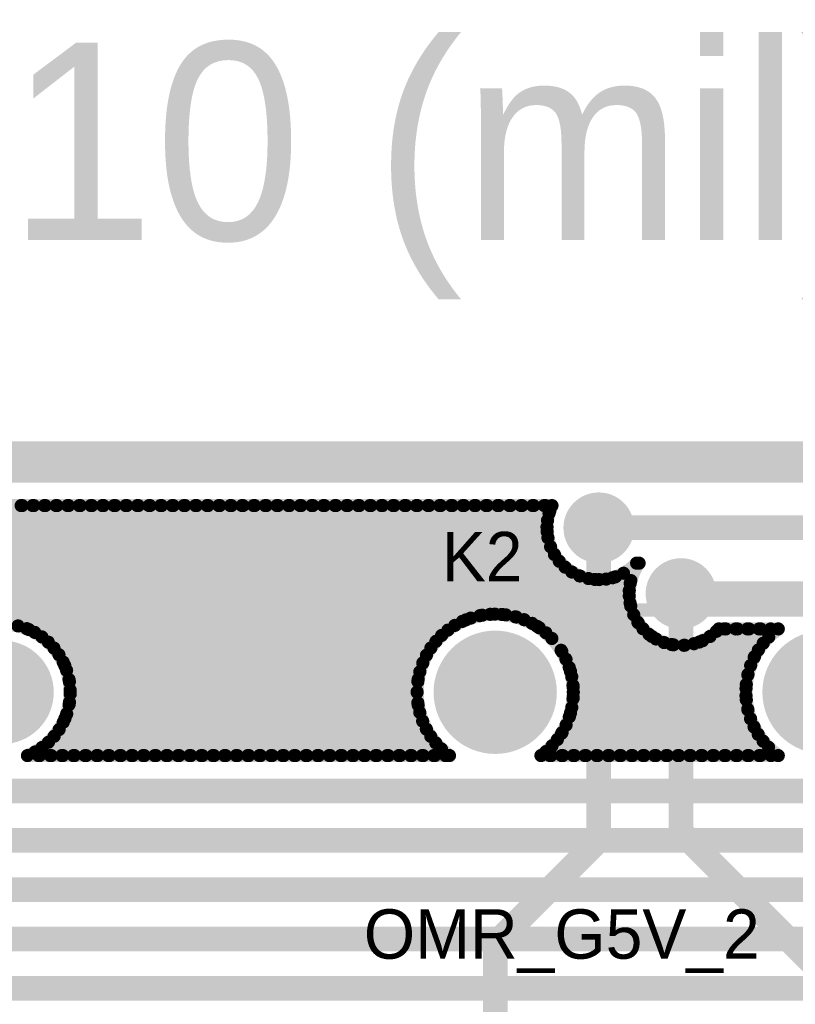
# Model space of a CAD drawing. Extents: x 7.17 to 14.1, y 4 to 11.75.
# Tile 138 of 189: x 9.39 to 9.86, y 8.53 to 9.12. Entities that reach past the tile are written whole.
import ezdxf

# ---------------------------------------------------------------- set-up
doc = ezdxf.new("R2010")
doc.units = 0
doc.layers.get('0').update_dxf_attribs({"linetype": 'CONTINUOUS'})
for name, color, linetype in [('BOTTOMLAYER', 5, 'CONTINUOUS'), ('BOTTOMSOLDER', 6, 'CONTINUOUS'), ('KEEPOUTLAYER', 6, 'CONTINUOUS'), ('MECHANICAL1', 6, 'CONTINUOUS'), ('MECHANICAL2', 216, 'CONTINUOUS'), ('MECHANICAL3', 76, 'CONTINUOUS'), ('MULTILAYER', 9, 'CONTINUOUS'), ('TOPLAYER', 1, 'CONTINUOUS'), ('TOPOVERLAY', 2, 'CONTINUOUS'), ('TOPSOLDER', 216, 'CONTINUOUS')]:
    doc.layers.add(name, color=color, linetype=linetype)

# ---------------------------------------------------------------- blocks, each defined once
blk = doc.blocks.new('RELAY44_21')
at = {"layer": 'BOTTOMSOLDER'}
for points, const_width in [([(0.28125, 0.3, 1), (0.31875, 0.3, 1)], 0.0375), ([(0.48125, 0.3, 1), (0.51875, 0.3, 1)], 0.0375), ([(0.68125, 0.3, 1), (0.71875, 0.3, 1)], 0.0375), ([(-0.01575, 0.3, 1), (0.01575, 0.3, 1)], 0.0315), ([(0.28125, 0, 1), (0.31875, 0, 1)], 0.0375), ([(0.48125, 0, 1), (0.51875, 0, 1)], 0.0375), ([(0.68125, 0, 1), (0.71875, 0, 1)], 0.0375)]:
    blk.add_lwpolyline(points, format="xyb", close=True, dxfattribs=dict(at, const_width=const_width))
blk.add_solid([(0.03, -0.03), (0.03, 0.03), (-0.03, -0.03), (-0.03, 0.03)], dxfattribs=at)
at = {"layer": 'MECHANICAL1', "const_width": 0.008}
for points in [[(-0.05, -0.05), (-0.05, 0.35)], [(-0.05, 0.35), (0.75, 0.35)], [(0.75, -0.05), (0.75, 0.35)], [(-0.05, -0.05), (0.75, -0.05)]]:
    blk.add_lwpolyline(points, dxfattribs=at)
at = {"layer": 'MECHANICAL1', "const_width": 0.004}
for points in [[(-0.052, 0.35, 1), (-0.048, 0.35, 1)], [(-0.052, 0.35, 1), (-0.048, 0.35, 1)], [(0.748, 0.35, 1), (0.752, 0.35, 1)], [(0.748, 0.35, 1), (0.752, 0.35, 1)], [(-0.052, -0.05, 1), (-0.048, -0.05, 1)], [(-0.052, -0.05, 1), (-0.048, -0.05, 1)], [(0.748, -0.05, 1), (0.752, -0.05, 1)], [(0.748, -0.05, 1), (0.752, -0.05, 1)]]:
    blk.add_lwpolyline(points, format="xyb", close=True, dxfattribs=at)
at = {"layer": 'MULTILAYER'}
for points, const_width in [([(0.28325, 0.3, 1), (0.31675, 0.3, 1)], 0.0335), ([(0.48325, 0.3, 1), (0.51675, 0.3, 1)], 0.0335), ([(0.68325, 0.3, 1), (0.71675, 0.3, 1)], 0.0335), ([(-0.01375, 0.3, 1), (0.01375, 0.3, 1)], 0.0275), ([(0.28325, 0, 1), (0.31675, 0, 1)], 0.0335), ([(0.48325, 0, 1), (0.51675, 0, 1)], 0.0335), ([(0.68325, 0, 1), (0.71675, 0, 1)], 0.0335)]:
    blk.add_lwpolyline(points, format="xyb", close=True, dxfattribs=dict(at, const_width=const_width))
blk.add_solid([(0.026, -0.026), (0.026, 0.026), (-0.026, -0.026), (-0.026, 0.026)], dxfattribs=at)
at = {"layer": 'TOPOVERLAY', "const_width": 0.008}
for points in [[(-0.05, -0.05), (-0.05, 0.35)], [(-0.05, 0.35), (0.75, 0.35)], [(0.75, -0.05), (0.75, 0.35)], [(-0.05, -0.05), (0.75, -0.05)]]:
    blk.add_lwpolyline(points, dxfattribs=at)
at = {"layer": 'TOPOVERLAY', "const_width": 0.004}
for points in [[(-0.052, 0.35, 1), (-0.048, 0.35, 1)], [(-0.052, 0.35, 1), (-0.048, 0.35, 1)], [(0.748, 0.35, 1), (0.752, 0.35, 1)], [(0.748, 0.35, 1), (0.752, 0.35, 1)], [(-0.052, -0.05, 1), (-0.048, -0.05, 1)], [(-0.052, -0.05, 1), (-0.048, -0.05, 1)], [(0.748, -0.05, 1), (0.752, -0.05, 1)], [(0.748, -0.05, 1), (0.752, -0.05, 1)]]:
    blk.add_lwpolyline(points, format="xyb", close=True, dxfattribs=at)
at = {"layer": 'TOPSOLDER'}
for points, const_width in [([(0.28125, 0.3, 1), (0.31875, 0.3, 1)], 0.0375), ([(0.48125, 0.3, 1), (0.51875, 0.3, 1)], 0.0375), ([(0.68125, 0.3, 1), (0.71875, 0.3, 1)], 0.0375), ([(-0.01575, 0.3, 1), (0.01575, 0.3, 1)], 0.0315), ([(0.28125, 0, 1), (0.31875, 0, 1)], 0.0375), ([(0.48125, 0, 1), (0.51875, 0, 1)], 0.0375), ([(0.68125, 0, 1), (0.71875, 0, 1)], 0.0375)]:
    blk.add_lwpolyline(points, format="xyb", close=True, dxfattribs=dict(at, const_width=const_width))
blk.add_solid([(0.03, -0.03), (0.03, 0.03), (-0.03, -0.03), (-0.03, 0.03)], dxfattribs=at)

msp = doc.modelspace()

# ---------------------------------------------------------------- linework, layer by layer
at = {"layer": 'BOTTOMLAYER'}
for points, const_width in [([(7.414904, 8.8285), (9.709444, 8.8285)], 0.008), ([(9.235111, 8.6765), (9.387111, 8.8285)], 0.008), ([(9.242182, 8.6765), (9.394182, 8.8285)], 0.008), ([(9.249253, 8.6765), (9.401253, 8.8285)], 0.008), ([(9.256324, 8.6765), (9.408324, 8.8285)], 0.008), ([(9.263395, 8.6765), (9.415395, 8.8285)], 0.008), ([(9.270466, 8.6765), (9.422466, 8.8285)], 0.008), ([(9.277537, 8.6765), (9.429538, 8.8285)], 0.008), ([(9.31586, 8.8285), (9.391189, 8.753172)], 0.008), ([(9.322931, 8.8285), (9.474931, 8.6765)], 0.008), ([(9.330002, 8.8285), (9.482002, 8.6765)], 0.008), ([(9.337073, 8.8285), (9.489073, 8.6765)], 0.008), ([(9.344144, 8.8285), (9.496144, 8.6765)], 0.008), ([(9.351216, 8.8285), (9.503215, 8.6765)], 0.008), ([(9.358287, 8.8285), (9.510287, 8.6765)], 0.008), ([(9.362806, 8.754698), (9.436609, 8.8285)], 0.008), ([(9.365358, 8.8285), (9.517358, 8.6765)], 0.008), ([(9.371543, 8.756364), (9.44368, 8.8285)], 0.008), ([(9.372429, 8.8285), (9.524429, 8.6765)], 0.008), ([(9.378587, 8.756336), (9.450751, 8.8285)], 0.008), ([(9.3795, 8.8285), (9.5315, 8.6765)], 0.008), ([(9.384659, 8.755337), (9.457822, 8.8285)], 0.008), ([(9.386571, 8.8285), (9.538571, 8.6765)], 0.008), ([(9.390036, 8.753643), (9.464893, 8.8285)], 0.008), ([(9.393642, 8.8285), (9.545642, 8.6765)], 0.008), ([(9.394854, 8.75139), (9.471964, 8.8285)], 0.008), ([(9.397746, 8.6765), (9.549746, 8.8285)], 0.008), ([(9.399188, 8.748653), (9.479035, 8.8285)], 0.008), ([(9.400713, 8.8285), (9.552713, 8.6765)], 0.008), ([(9.403078, 8.745471), (9.486106, 8.8285)], 0.008), ([(9.404817, 8.6765), (9.556817, 8.8285)], 0.008), ([(9.406538, 8.741861), (9.493177, 8.8285)], 0.008), ([(9.407784, 8.8285), (9.559784, 8.6765)], 0.008), ([(9.409567, 8.737819), (9.500248, 8.8285)], 0.008), ([(9.411888, 8.6765), (9.563888, 8.8285)], 0.008), ([(9.412141, 8.733321), (9.50732, 8.8285)], 0.008), ([(9.41321, 8.699035), (9.542675, 8.8285)], 0.008), ([(9.414209, 8.728318), (9.514391, 8.8285)], 0.008), ([(9.414855, 8.8285), (9.566855, 8.6765)], 0.008), ([(9.41568, 8.722718), (9.521462, 8.8285)], 0.008), ([(9.415944, 8.70884), (9.535604, 8.8285)], 0.008), ([(9.416382, 8.716349), (9.528533, 8.8285)], 0.008), ([(9.418959, 8.6765), (9.57096, 8.8285)], 0.008), ([(9.421926, 8.8285), (9.573927, 8.6765)], 0.008), ([(9.426031, 8.6765), (9.578031, 8.8285)], 0.008), ([(9.428998, 8.8285), (9.580998, 8.6765)], 0.008), ([(9.433102, 8.6765), (9.585102, 8.8285)], 0.008), ([(9.436069, 8.8285), (9.588069, 8.6765)], 0.008), ([(9.440173, 8.6765), (9.592173, 8.8285)], 0.008), ([(9.44314, 8.8285), (9.59514, 8.6765)], 0.008), ([(9.447244, 8.6765), (9.599244, 8.8285)], 0.008), ([(9.450211, 8.8285), (9.602211, 8.6765)], 0.008), ([(9.454315, 8.6765), (9.606315, 8.8285)], 0.008), ([(9.457282, 8.8285), (9.609282, 8.6765)], 0.008), ([(9.461386, 8.6765), (9.613386, 8.8285)], 0.008), ([(9.464353, 8.8285), (9.616353, 8.6765)], 0.008), ([(9.468457, 8.6765), (9.620457, 8.8285)], 0.008), ([(9.471424, 8.8285), (9.623424, 8.6765)], 0.008), ([(9.475528, 8.6765), (9.627528, 8.8285)], 0.008), ([(9.478495, 8.8285), (9.630495, 8.6765)], 0.008), ([(9.482599, 8.6765), (9.634599, 8.8285)], 0.008), ([(9.485566, 8.8285), (9.637566, 8.6765)], 0.008), ([(9.489671, 8.6765), (9.641671, 8.8285)], 0.008), ([(9.492638, 8.8285), (9.644637, 8.6765)], 0.008), ([(9.496742, 8.6765), (9.648742, 8.8285)], 0.008), ([(9.499709, 8.8285), (9.630769, 8.697439)], 0.008), ([(9.503813, 8.6765), (9.655813, 8.8285)], 0.008), ([(9.50678, 8.8285), (9.628043, 8.707237)], 0.008), ([(9.510884, 8.6765), (9.662884, 8.8285)], 0.008), ([(9.513851, 8.8285), (9.627404, 8.714947)], 0.008), ([(9.517955, 8.6765), (9.669955, 8.8285)], 0.008), ([(9.520922, 8.8285), (9.627859, 8.721562)], 0.008), ([(9.525026, 8.6765), (9.677026, 8.8285)], 0.008), ([(9.527993, 8.8285), (9.62906, 8.727433)], 0.008), ([(9.532097, 8.6765), (9.684097, 8.8285)], 0.008), ([(9.535064, 8.8285), (9.630836, 8.732728)], 0.008), ([(9.539168, 8.6765), (9.691168, 8.8285)], 0.008), ([(9.542135, 8.8285), (9.633093, 8.737542)], 0.008), ([(9.546239, 8.6765), (9.698239, 8.8285)], 0.008), ([(9.549206, 8.8285), (9.635776, 8.74193)], 0.008), ([(9.55331, 8.6765), (9.70531, 8.8285)], 0.008), ([(9.556277, 8.8285), (9.638851, 8.745926)], 0.008), ([(9.563349, 8.8285), (9.642303, 8.749546)], 0.008), ([(9.57042, 8.8285), (9.646128, 8.752792)], 0.008), ([(9.577491, 8.8285), (9.650337, 8.755654)], 0.008), ([(9.584562, 8.8285), (9.654954, 8.758107)], 0.008), ([(9.591633, 8.8285), (9.660024, 8.760109)], 0.008), ([(9.598704, 8.8285), (9.66562, 8.761584)], 0.008), ([(9.605775, 8.8285), (9.671872, 8.762403)], 0.008), ([(9.612846, 8.8285), (9.679025, 8.762321)], 0.008), ([(9.619917, 8.8285), (9.687663, 8.760754)], 0.008), ([(9.626988, 8.8285), (9.70043, 8.755058)], 0.008), ([(9.634059, 8.8285), (9.78606, 8.6765)], 0.008), ([(9.641131, 8.8285), (9.793131, 8.6765)], 0.008), ([(9.648202, 8.8285), (9.800202, 8.6765)], 0.008), ([(9.655273, 8.8285), (9.807273, 8.6765)], 0.008), ([(9.662344, 8.8285), (9.814344, 8.6765)], 0.008), ([(9.669415, 8.8285), (9.821415, 8.6765)], 0.008), ([(9.676486, 8.8285), (9.828486, 8.6765)], 0.008), ([(9.683557, 8.8285), (9.708592, 8.803465)], 0.008), ([(9.690628, 8.8285), (9.706493, 8.812635)], 0.008), ([(9.697699, 8.8285), (9.706724, 8.819476)], 0.008), ([(9.704771, 8.8285), (9.708093, 8.825177)], 0.008), ([(9.560382, 8.6765), (9.707649, 8.823767)], 0.008), ([(9.567453, 8.6765), (9.706407, 8.815455)], 0.008), ([(9.737904, 8.815), (10.927904, 8.815)], 0.015), ([(9.657034, 8.75901), (9.706988, 8.808964)], 0.008), ([(9.666919, 8.761824), (9.708583, 8.803488)], 0.008), ([(9.674665, 8.762499), (9.710918, 8.798752)], 0.008), ([(9.681304, 8.762067), (9.713872, 8.794635)], 0.008), ([(9.687191, 8.760883), (9.717397, 8.791089)], 0.008), ([(9.6925, 8.759121), (9.721492, 8.788113)], 0.008), ([(9.697325, 8.756875), (9.726204, 8.785754)], 0.008), ([(9.70936, 8.747696), (9.746304, 8.784641)], 0.008), ([(9.726369, 8.785688), (9.835557, 8.6765)], 0.008), ([(9.748081, 8.785189), (9.756456, 8.776814)], 0.008), ([(9.752993, 8.787349), (9.757417, 8.782925)], 0.008), ([(9.701725, 8.754203), (9.731649, 8.784127)], 0.008), ([(9.705731, 8.751138), (9.738093, 8.783501)], 0.008), ([(9.715488, 8.739682), (9.757024, 8.781218)], 0.008), ([(9.735539, 8.783589), (9.761887, 8.757241)], 0.008), ([(9.74238, 8.78382), (9.75693, 8.76927)], 0.008), ([(9.787904, 8.775), (10.902904, 8.775)], 0.015), ([(9.717953, 8.735076), (9.756437, 8.77356)], 0.008), ([(9.719967, 8.730019), (9.757337, 8.767389)], 0.008), ([(9.721457, 8.724438), (9.759152, 8.762133)], 0.008), ([(9.722296, 8.718205), (9.761663, 8.757573)], 0.008), ([(9.720729, 8.702496), (9.768454, 8.750222)], 0.008), ([(9.722242, 8.711081), (9.764776, 8.753614)], 0.008), ([(9.737159, 8.6765), (9.814159, 8.7535)], 0.008), ([(9.74423, 8.6765), (9.82123, 8.7535)], 0.008), ([(9.751301, 8.6765), (9.828301, 8.7535)], 0.008), ([(9.758372, 8.6765), (9.835372, 8.7535)], 0.008), ([(9.765443, 8.6765), (9.842443, 8.7535)], 0.008), ([(9.770145, 8.748983), (9.842628, 8.6765)], 0.008), ([(9.805566, 8.748917), (9.828655, 8.725829)], 0.008), ([(9.809493, 8.752062), (9.830279, 8.731276)], 0.008), ([(9.810926, 8.7535), (9.847083, 8.7535)], 0.008), ([(9.815126, 8.7535), (9.832407, 8.736219)], 0.008), ([(9.822197, 8.7535), (9.834973, 8.740724)], 0.008), ([(9.829268, 8.7535), (9.837939, 8.74483)], 0.008), ([(9.836339, 8.7535), (9.841284, 8.748555)], 0.008), ([(9.708875, 8.6765), (9.777606, 8.745231)], 0.008), ([(9.715275, 8.689972), (9.77271, 8.747407)], 0.008), ([(9.715946, 8.6765), (9.783286, 8.74384)], 0.008), ([(9.723017, 8.6765), (9.790093, 8.743576)], 0.008), ([(9.730088, 8.6765), (9.799172, 8.745584)], 0.008), ([(9.782174, 8.744026), (9.832395, 8.693804)], 0.008), ([(9.789718, 8.743552), (9.828524, 8.704747)], 0.008), ([(9.795829, 8.744513), (9.827451, 8.712891)], 0.008), ([(9.801042, 8.746371), (9.827644, 8.719769)], 0.008), ([(9.714962, 8.740526), (9.778988, 8.6765)], 0.008), ([(9.772514, 8.6765), (9.832583, 8.736569)], 0.008), ([(9.413075, 8.731284), (9.46786, 8.6765)], 0.008), ([(9.574524, 8.6765), (9.630894, 8.73287)], 0.008), ([(9.720658, 8.727759), (9.771917, 8.6765)], 0.008), ([(9.779586, 8.6765), (9.828577, 8.725492)], 0.008), ([(9.415907, 8.721407), (9.460813, 8.6765)], 0.008), ([(9.581595, 8.6765), (9.62808, 8.722985)], 0.008), ([(9.722225, 8.719121), (9.764846, 8.6765)], 0.008), ([(9.416388, 8.713854), (9.453742, 8.6765)], 0.008), ([(9.588666, 8.6765), (9.627405, 8.715239)], 0.008), ([(9.786657, 8.6765), (9.82746, 8.717303)], 0.008), ([(9.415713, 8.707458), (9.446671, 8.6765)], 0.008), ([(9.595737, 8.6765), (9.627837, 8.7086)], 0.008), ([(9.722307, 8.711968), (9.757775, 8.6765)], 0.008), ([(9.793728, 8.6765), (9.827627, 8.710399)], 0.008), ([(9.414262, 8.701838), (9.4396, 8.6765)], 0.008), ([(9.602808, 8.6765), (9.629021, 8.702713)], 0.008), ([(9.721488, 8.705716), (9.750704, 8.6765)], 0.008), ([(9.800799, 8.6765), (9.82862, 8.704321)], 0.008), ([(9.41221, 8.696819), (9.432529, 8.6765)], 0.008), ([(9.609879, 8.6765), (9.630783, 8.697404)], 0.008), ([(9.718011, 8.69505), (9.736562, 8.6765)], 0.008), ([(9.720013, 8.70012), (9.743633, 8.6765)], 0.008), ([(9.80787, 8.6765), (9.83023, 8.69886)], 0.008), ([(9.40965, 8.692308), (9.425458, 8.6765)], 0.008), ([(9.61695, 8.6765), (9.633029, 8.692578)], 0.008), ([(9.715558, 8.690433), (9.729491, 8.6765)], 0.008), ([(9.814941, 8.6765), (9.832346, 8.693904)], 0.008), ([(9.822012, 8.6765), (9.8349, 8.689388)], 0.008), ([(9.403186, 8.684629), (9.411316, 8.6765)], 0.008), ([(9.406634, 8.688252), (9.418387, 8.6765)], 0.008), ([(9.624021, 8.6765), (9.635701, 8.688179)], 0.008), ([(9.631092, 8.6765), (9.638766, 8.684173)], 0.008), ([(9.712696, 8.686224), (9.72242, 8.6765)], 0.008), ([(9.829083, 8.6765), (9.837856, 8.685273)], 0.008), ([(9.394989, 8.678684), (9.397173, 8.6765)], 0.008), ([(9.39931, 8.681435), (9.404245, 8.6765)], 0.008), ([(9.638164, 8.6765), (9.642208, 8.680544)], 0.008), ([(9.70583, 8.678947), (9.708277, 8.6765)], 0.008), ([(9.70945, 8.682399), (9.715348, 8.6765)], 0.008), ([(9.836154, 8.6765), (9.841192, 8.681537)], 0.008), ([(9.390396, 8.6765), (9.647083, 8.6765)], 0.008), ([(9.702725, 8.6765), (9.847083, 8.6765)], 0.008), ([(9.054904, 8.655), (10.499904, 8.655)], 0.015), ([(8.555404, 8.625), (10.204904, 8.625)], 0.015), ([(8.485404, 8.595), (10.109904, 8.595)], 0.015), ([(8.415404, 8.565), (10.0792, 8.565)], 0.015), ([(8.345404, 8.535), (9.899904, 8.535)], 0.015)]:
    msp.add_lwpolyline(points, dxfattribs=dict(at, const_width=const_width))
for points, const_width in [([(9.384571, 8.8285, 1), (9.388571, 8.8285, 1)], 0.004), ([(9.385111, 8.8285, 1), (9.389111, 8.8285, 1)], 0.004), ([(9.391642, 8.8285, 1), (9.395642, 8.8285, 1)], 0.004), ([(9.392182, 8.8285, 1), (9.396182, 8.8285, 1)], 0.004), ([(9.398713, 8.8285, 1), (9.402713, 8.8285, 1)], 0.004), ([(9.399253, 8.8285, 1), (9.403253, 8.8285, 1)], 0.004), ([(9.405784, 8.8285, 1), (9.409784, 8.8285, 1)], 0.004), ([(9.406324, 8.8285, 1), (9.410324, 8.8285, 1)], 0.004), ([(9.412855, 8.8285, 1), (9.416855, 8.8285, 1)], 0.004), ([(9.413395, 8.8285, 1), (9.417395, 8.8285, 1)], 0.004), ([(9.419927, 8.8285, 1), (9.423927, 8.8285, 1)], 0.004), ([(9.420466, 8.8285, 1), (9.424466, 8.8285, 1)], 0.004), ([(9.426998, 8.8285, 1), (9.430998, 8.8285, 1)], 0.004), ([(9.427537, 8.8285, 1), (9.431537, 8.8285, 1)], 0.004), ([(9.434069, 8.8285, 1), (9.438069, 8.8285, 1)], 0.004), ([(9.434609, 8.8285, 1), (9.438609, 8.8285, 1)], 0.004), ([(9.44114, 8.8285, 1), (9.44514, 8.8285, 1)], 0.004), ([(9.44168, 8.8285, 1), (9.44568, 8.8285, 1)], 0.004), ([(9.448211, 8.8285, 1), (9.452211, 8.8285, 1)], 0.004), ([(9.448751, 8.8285, 1), (9.452751, 8.8285, 1)], 0.004), ([(9.455282, 8.8285, 1), (9.459282, 8.8285, 1)], 0.004), ([(9.455822, 8.8285, 1), (9.459822, 8.8285, 1)], 0.004), ([(9.462353, 8.8285, 1), (9.466353, 8.8285, 1)], 0.004), ([(9.462893, 8.8285, 1), (9.466893, 8.8285, 1)], 0.004), ([(9.469424, 8.8285, 1), (9.473424, 8.8285, 1)], 0.004), ([(9.469964, 8.8285, 1), (9.473964, 8.8285, 1)], 0.004), ([(9.476495, 8.8285, 1), (9.480495, 8.8285, 1)], 0.004), ([(9.477035, 8.8285, 1), (9.481035, 8.8285, 1)], 0.004), ([(9.483566, 8.8285, 1), (9.487566, 8.8285, 1)], 0.004), ([(9.484106, 8.8285, 1), (9.488106, 8.8285, 1)], 0.004), ([(9.490638, 8.8285, 1), (9.494637, 8.8285, 1)], 0.004), ([(9.491177, 8.8285, 1), (9.495177, 8.8285, 1)], 0.004), ([(9.497709, 8.8285, 1), (9.501709, 8.8285, 1)], 0.004), ([(9.498249, 8.8285, 1), (9.502249, 8.8285, 1)], 0.004), ([(9.50478, 8.8285, 1), (9.50878, 8.8285, 1)], 0.004), ([(9.50532, 8.8285, 1), (9.50932, 8.8285, 1)], 0.004), ([(9.511851, 8.8285, 1), (9.515851, 8.8285, 1)], 0.004), ([(9.512391, 8.8285, 1), (9.516391, 8.8285, 1)], 0.004), ([(9.518922, 8.8285, 1), (9.522922, 8.8285, 1)], 0.004), ([(9.519462, 8.8285, 1), (9.523462, 8.8285, 1)], 0.004), ([(9.525993, 8.8285, 1), (9.529993, 8.8285, 1)], 0.004), ([(9.526533, 8.8285, 1), (9.530533, 8.8285, 1)], 0.004), ([(9.533064, 8.8285, 1), (9.537064, 8.8285, 1)], 0.004), ([(9.533604, 8.8285, 1), (9.537604, 8.8285, 1)], 0.004), ([(9.540135, 8.8285, 1), (9.544135, 8.8285, 1)], 0.004), ([(9.540675, 8.8285, 1), (9.544675, 8.8285, 1)], 0.004), ([(9.547206, 8.8285, 1), (9.551206, 8.8285, 1)], 0.004), ([(9.547746, 8.8285, 1), (9.551746, 8.8285, 1)], 0.004), ([(9.554277, 8.8285, 1), (9.558277, 8.8285, 1)], 0.004), ([(9.554817, 8.8285, 1), (9.558817, 8.8285, 1)], 0.004), ([(9.561348, 8.8285, 1), (9.565349, 8.8285, 1)], 0.004), ([(9.561888, 8.8285, 1), (9.565888, 8.8285, 1)], 0.004), ([(9.56842, 8.8285, 1), (9.57242, 8.8285, 1)], 0.004), ([(9.56896, 8.8285, 1), (9.572959, 8.8285, 1)], 0.004), ([(9.575491, 8.8285, 1), (9.579491, 8.8285, 1)], 0.004), ([(9.576031, 8.8285, 1), (9.580031, 8.8285, 1)], 0.004), ([(9.582562, 8.8285, 1), (9.586562, 8.8285, 1)], 0.004), ([(9.583102, 8.8285, 1), (9.587102, 8.8285, 1)], 0.004), ([(9.589633, 8.8285, 1), (9.593633, 8.8285, 1)], 0.004), ([(9.590173, 8.8285, 1), (9.594173, 8.8285, 1)], 0.004), ([(9.596704, 8.8285, 1), (9.600704, 8.8285, 1)], 0.004), ([(9.597244, 8.8285, 1), (9.601244, 8.8285, 1)], 0.004), ([(9.603775, 8.8285, 1), (9.607775, 8.8285, 1)], 0.004), ([(9.604315, 8.8285, 1), (9.608315, 8.8285, 1)], 0.004), ([(9.610846, 8.8285, 1), (9.614846, 8.8285, 1)], 0.004), ([(9.611386, 8.8285, 1), (9.615386, 8.8285, 1)], 0.004), ([(9.617917, 8.8285, 1), (9.621917, 8.8285, 1)], 0.004), ([(9.618457, 8.8285, 1), (9.622457, 8.8285, 1)], 0.004), ([(9.624988, 8.8285, 1), (9.628988, 8.8285, 1)], 0.004), ([(9.625528, 8.8285, 1), (9.629528, 8.8285, 1)], 0.004), ([(9.63206, 8.8285, 1), (9.63606, 8.8285, 1)], 0.004), ([(9.632599, 8.8285, 1), (9.636599, 8.8285, 1)], 0.004), ([(9.639131, 8.8285, 1), (9.643131, 8.8285, 1)], 0.004), ([(9.63967, 8.8285, 1), (9.643671, 8.8285, 1)], 0.004), ([(9.646202, 8.8285, 1), (9.650202, 8.8285, 1)], 0.004), ([(9.646742, 8.8285, 1), (9.650742, 8.8285, 1)], 0.004), ([(9.653273, 8.8285, 1), (9.657273, 8.8285, 1)], 0.004), ([(9.653813, 8.8285, 1), (9.657813, 8.8285, 1)], 0.004), ([(9.660344, 8.8285, 1), (9.664344, 8.8285, 1)], 0.004), ([(9.660884, 8.8285, 1), (9.664884, 8.8285, 1)], 0.004), ([(9.667415, 8.8285, 1), (9.671415, 8.8285, 1)], 0.004), ([(9.667955, 8.8285, 1), (9.671955, 8.8285, 1)], 0.004), ([(9.674486, 8.8285, 1), (9.678486, 8.8285, 1)], 0.004), ([(9.675026, 8.8285, 1), (9.679026, 8.8285, 1)], 0.004), ([(9.681557, 8.8285, 1), (9.685557, 8.8285, 1)], 0.004), ([(9.682097, 8.8285, 1), (9.686097, 8.8285, 1)], 0.004), ([(9.688628, 8.8285, 1), (9.692628, 8.8285, 1)], 0.004), ([(9.689168, 8.8285, 1), (9.693168, 8.8285, 1)], 0.004), ([(9.695699, 8.8285, 1), (9.699699, 8.8285, 1)], 0.004), ([(9.696239, 8.8285, 1), (9.700239, 8.8285, 1)], 0.004), ([(9.70277, 8.8285, 1), (9.70677, 8.8285, 1)], 0.004), ([(9.70331, 8.8285, 1), (9.70731, 8.8285, 1)], 0.004), ([(9.707444, 8.8285, 1), (9.711443, 8.8285, 1)], 0.004), ([(9.707444, 8.8285, 1), (9.711443, 8.8285, 1)], 0.004), ([(9.705649, 8.823767, 1), (9.709649, 8.823767, 1)], 0.004), ([(9.706093, 8.825177, 1), (9.710093, 8.825177, 1)], 0.004), ([(9.704407, 8.815455, 1), (9.708407, 8.815455, 1)], 0.004), ([(9.704724, 8.819476, 1), (9.708724, 8.819476, 1)], 0.004), ([(9.734154, 8.815, 1), (9.741654, 8.815, 1)], 0.0075), ([(9.704493, 8.812635, 1), (9.708493, 8.812635, 1)], 0.004), ([(9.704988, 8.808964, 1), (9.708988, 8.808964, 1)], 0.004), ([(9.706583, 8.803488, 1), (9.710583, 8.803488, 1)], 0.004), ([(9.706592, 8.803465, 1), (9.710592, 8.803465, 1)], 0.004), ([(9.708918, 8.798752, 1), (9.712918, 8.798752, 1)], 0.004), ([(9.711872, 8.794635, 1), (9.715872, 8.794635, 1)], 0.004), ([(9.715397, 8.791089, 1), (9.719397, 8.791089, 1)], 0.004), ([(9.758926, 8.7935, 1), (9.762926, 8.7935, 1)], 0.004), ([(9.760409, 8.7935, 1), (9.764409, 8.7935, 1)], 0.004), ([(9.719492, 8.788113, 1), (9.723492, 8.788113, 1)], 0.004), ([(9.724204, 8.785754, 1), (9.728204, 8.785754, 1)], 0.004), ([(9.724369, 8.785688, 1), (9.728369, 8.785688, 1)], 0.004), ([(9.744304, 8.784641, 1), (9.748304, 8.784641, 1)], 0.004), ([(9.746081, 8.785189, 1), (9.750081, 8.785189, 1)], 0.004), ([(9.750993, 8.787349, 1), (9.754993, 8.787349, 1)], 0.004), ([(9.729649, 8.784127, 1), (9.733649, 8.784127, 1)], 0.004), ([(9.733539, 8.783589, 1), (9.737539, 8.783589, 1)], 0.004), ([(9.736093, 8.783501, 1), (9.740093, 8.783501, 1)], 0.004), ([(9.74038, 8.78382, 1), (9.74438, 8.78382, 1)], 0.004), ([(9.755024, 8.781218, 1), (9.759024, 8.781218, 1)], 0.004), ([(9.755417, 8.782925, 1), (9.759417, 8.782925, 1)], 0.004), ([(9.784154, 8.775, 1), (9.791654, 8.775, 1)], 0.0075), ([(9.754437, 8.77356, 1), (9.758437, 8.77356, 1)], 0.004), ([(9.754456, 8.776814, 1), (9.758456, 8.776814, 1)], 0.004), ([(9.75493, 8.76927, 1), (9.75893, 8.76927, 1)], 0.004), ([(9.755337, 8.767389, 1), (9.759337, 8.767389, 1)], 0.004), ([(9.66362, 8.761584, 1), (9.66762, 8.761584, 1)], 0.004), ([(9.664919, 8.761824, 1), (9.668919, 8.761824, 1)], 0.004), ([(9.669872, 8.762403, 1), (9.673872, 8.762403, 1)], 0.004), ([(9.672665, 8.762499, 1), (9.676665, 8.762499, 1)], 0.004), ([(9.677025, 8.762321, 1), (9.681025, 8.762321, 1)], 0.004), ([(9.679304, 8.762067, 1), (9.683304, 8.762067, 1)], 0.004), ([(9.685191, 8.760883, 1), (9.689191, 8.760883, 1)], 0.004), ([(9.685663, 8.760754, 1), (9.689663, 8.760754, 1)], 0.004), ([(9.757152, 8.762133, 1), (9.761152, 8.762133, 1)], 0.004), ([(9.382659, 8.755337, 1), (9.386659, 8.755337, 1)], 0.004), ([(9.648337, 8.755654, 1), (9.652337, 8.755654, 1)], 0.004), ([(9.652954, 8.758107, 1), (9.656954, 8.758107, 1)], 0.004), ([(9.655034, 8.75901, 1), (9.659034, 8.75901, 1)], 0.004), ([(9.658024, 8.760109, 1), (9.662024, 8.760109, 1)], 0.004), ([(9.6905, 8.759121, 1), (9.6945, 8.759121, 1)], 0.004), ([(9.695325, 8.756875, 1), (9.699326, 8.756875, 1)], 0.004), ([(9.69843, 8.755058, 1), (9.70243, 8.755058, 1)], 0.004), ([(9.759664, 8.757573, 1), (9.763663, 8.757573, 1)], 0.004), ([(9.759887, 8.757241, 1), (9.763887, 8.757241, 1)], 0.004), ([(9.388036, 8.753643, 1), (9.392036, 8.753643, 1)], 0.004), ([(9.389188, 8.753172, 1), (9.393189, 8.753172, 1)], 0.004), ([(9.392854, 8.75139, 1), (9.396854, 8.75139, 1)], 0.004), ([(9.397188, 8.748653, 1), (9.401188, 8.748653, 1)], 0.004), ([(9.640303, 8.749546, 1), (9.644303, 8.749546, 1)], 0.004), ([(9.644128, 8.752792, 1), (9.648128, 8.752792, 1)], 0.004), ([(9.699725, 8.754203, 1), (9.703725, 8.754203, 1)], 0.004), ([(9.703731, 8.751138, 1), (9.707731, 8.751138, 1)], 0.004), ([(9.762776, 8.753614, 1), (9.766776, 8.753614, 1)], 0.004), ([(9.766454, 8.750222, 1), (9.770454, 8.750222, 1)], 0.004), ([(9.768145, 8.748983, 1), (9.772145, 8.748983, 1)], 0.004), ([(9.803566, 8.748917, 1), (9.807566, 8.748917, 1)], 0.004), ([(9.807493, 8.752062, 1), (9.811493, 8.752062, 1)], 0.004), ([(9.808926, 8.7535, 1), (9.812926, 8.7535, 1)], 0.004), ([(9.808926, 8.7535, 1), (9.812926, 8.7535, 1)], 0.004), ([(9.812159, 8.7535, 1), (9.816159, 8.7535, 1)], 0.004), ([(9.813126, 8.7535, 1), (9.817126, 8.7535, 1)], 0.004), ([(9.81923, 8.7535, 1), (9.82323, 8.7535, 1)], 0.004), ([(9.820197, 8.7535, 1), (9.824197, 8.7535, 1)], 0.004), ([(9.826301, 8.7535, 1), (9.830301, 8.7535, 1)], 0.004), ([(9.827268, 8.7535, 1), (9.831268, 8.7535, 1)], 0.004), ([(9.833372, 8.7535, 1), (9.837372, 8.7535, 1)], 0.004), ([(9.834339, 8.7535, 1), (9.838339, 8.7535, 1)], 0.004), ([(9.839284, 8.748555, 1), (9.843284, 8.748555, 1)], 0.004), ([(9.840443, 8.7535, 1), (9.844443, 8.7535, 1)], 0.004), ([(9.845083, 8.7535, 1), (9.849083, 8.7535, 1)], 0.004), ([(9.845083, 8.7535, 1), (9.849083, 8.7535, 1)], 0.004), ([(9.401078, 8.745471, 1), (9.405078, 8.745471, 1)], 0.004), ([(9.636851, 8.745926, 1), (9.640851, 8.745926, 1)], 0.004), ([(9.70736, 8.747696, 1), (9.71136, 8.747696, 1)], 0.004), ([(9.77071, 8.747407, 1), (9.77471, 8.747407, 1)], 0.004), ([(9.775606, 8.745231, 1), (9.779606, 8.745231, 1)], 0.004), ([(9.780174, 8.744026, 1), (9.784174, 8.744026, 1)], 0.004), ([(9.781286, 8.74384, 1), (9.785286, 8.74384, 1)], 0.004), ([(9.787718, 8.743552, 1), (9.791718, 8.743552, 1)], 0.004), ([(9.788093, 8.743576, 1), (9.792093, 8.743576, 1)], 0.004), ([(9.793829, 8.744513, 1), (9.797828, 8.744513, 1)], 0.004), ([(9.797172, 8.745584, 1), (9.801172, 8.745584, 1)], 0.004), ([(9.799042, 8.746371, 1), (9.803042, 8.746371, 1)], 0.004), ([(9.835939, 8.74483, 1), (9.839939, 8.74483, 1)], 0.004), ([(9.404538, 8.741861, 1), (9.408538, 8.741861, 1)], 0.004), ([(9.407567, 8.737819, 1), (9.411567, 8.737819, 1)], 0.004), ([(9.631094, 8.737542, 1), (9.635093, 8.737542, 1)], 0.004), ([(9.633776, 8.74193, 1), (9.637776, 8.74193, 1)], 0.004), ([(9.712962, 8.740526, 1), (9.716962, 8.740526, 1)], 0.004), ([(9.713488, 8.739682, 1), (9.717488, 8.739682, 1)], 0.004), ([(9.830583, 8.736569, 1), (9.834583, 8.736569, 1)], 0.004), ([(9.832973, 8.740724, 1), (9.836973, 8.740724, 1)], 0.004), ([(9.410141, 8.733321, 1), (9.414141, 8.733321, 1)], 0.004), ([(9.411076, 8.731284, 1), (9.415076, 8.731284, 1)], 0.004), ([(9.628836, 8.732728, 1), (9.632836, 8.732728, 1)], 0.004), ([(9.628894, 8.73287, 1), (9.632894, 8.73287, 1)], 0.004), ([(9.715953, 8.735076, 1), (9.719953, 8.735076, 1)], 0.004), ([(9.828279, 8.731276, 1), (9.832279, 8.731276, 1)], 0.004), ([(9.830407, 8.736219, 1), (9.834407, 8.736219, 1)], 0.004), ([(9.412209, 8.728318, 1), (9.416209, 8.728318, 1)], 0.004), ([(9.62706, 8.727433, 1), (9.63106, 8.727433, 1)], 0.004), ([(9.717967, 8.730019, 1), (9.721967, 8.730019, 1)], 0.004), ([(9.718658, 8.727759, 1), (9.722658, 8.727759, 1)], 0.004), ([(9.826577, 8.725492, 1), (9.830577, 8.725492, 1)], 0.004), ([(9.826655, 8.725829, 1), (9.830655, 8.725829, 1)], 0.004), ([(9.41368, 8.722718, 1), (9.41768, 8.722718, 1)], 0.004), ([(9.413906, 8.721407, 1), (9.417907, 8.721407, 1)], 0.004), ([(9.62586, 8.721562, 1), (9.62986, 8.721562, 1)], 0.004), ([(9.62608, 8.722985, 1), (9.63008, 8.722985, 1)], 0.004), ([(9.719457, 8.724438, 1), (9.723457, 8.724438, 1)], 0.004), ([(9.720225, 8.719121, 1), (9.724225, 8.719121, 1)], 0.004), ([(9.825644, 8.719769, 1), (9.829644, 8.719769, 1)], 0.004), ([(9.414382, 8.716349, 1), (9.418382, 8.716349, 1)], 0.004), ([(9.414388, 8.713854, 1), (9.418388, 8.713854, 1)], 0.004), ([(9.414404, 8.715, 1), (9.418404, 8.715, 1)], 0.004), ([(9.414404, 8.715, 1), (9.418404, 8.715, 1)], 0.004), ([(9.625404, 8.714947, 1), (9.629404, 8.714947, 1)], 0.004), ([(9.625405, 8.715239, 1), (9.629405, 8.715239, 1)], 0.004), ([(9.720296, 8.718205, 1), (9.724296, 8.718205, 1)], 0.004), ([(9.720404, 8.715, 1), (9.724404, 8.715, 1)], 0.004), ([(9.720404, 8.715, 1), (9.724404, 8.715, 1)], 0.004), ([(9.825451, 8.712891, 1), (9.829451, 8.712891, 1)], 0.004), ([(9.82546, 8.717303, 1), (9.82946, 8.717303, 1)], 0.004), ([(9.413713, 8.707458, 1), (9.417713, 8.707458, 1)], 0.004), ([(9.413944, 8.70884, 1), (9.417944, 8.70884, 1)], 0.004), ([(9.625837, 8.7086, 1), (9.629837, 8.7086, 1)], 0.004), ([(9.626043, 8.707237, 1), (9.630043, 8.707237, 1)], 0.004), ([(9.720242, 8.711081, 1), (9.724242, 8.711081, 1)], 0.004), ([(9.720307, 8.711968, 1), (9.724307, 8.711968, 1)], 0.004), ([(9.825627, 8.710399, 1), (9.829627, 8.710399, 1)], 0.004), ([(9.412262, 8.701838, 1), (9.416262, 8.701838, 1)], 0.004), ([(9.627021, 8.702713, 1), (9.631021, 8.702713, 1)], 0.004), ([(9.718729, 8.702496, 1), (9.722729, 8.702496, 1)], 0.004), ([(9.719488, 8.705716, 1), (9.723488, 8.705716, 1)], 0.004), ([(9.826524, 8.704747, 1), (9.830524, 8.704747, 1)], 0.004), ([(9.82662, 8.704321, 1), (9.83062, 8.704321, 1)], 0.004), ([(9.41021, 8.696819, 1), (9.41421, 8.696819, 1)], 0.004), ([(9.41121, 8.699035, 1), (9.41521, 8.699035, 1)], 0.004), ([(9.628769, 8.697439, 1), (9.632769, 8.697439, 1)], 0.004), ([(9.628783, 8.697404, 1), (9.632783, 8.697404, 1)], 0.004), ([(9.716012, 8.69505, 1), (9.720012, 8.69505, 1)], 0.004), ([(9.718013, 8.70012, 1), (9.722013, 8.70012, 1)], 0.004), ([(9.82823, 8.69886, 1), (9.83223, 8.69886, 1)], 0.004), ([(9.40765, 8.692308, 1), (9.41165, 8.692308, 1)], 0.004), ([(9.631029, 8.692578, 1), (9.635029, 8.692578, 1)], 0.004), ([(9.713275, 8.689972, 1), (9.717275, 8.689972, 1)], 0.004), ([(9.713558, 8.690433, 1), (9.717558, 8.690433, 1)], 0.004), ([(9.830345, 8.693904, 1), (9.834345, 8.693904, 1)], 0.004), ([(9.830395, 8.693804, 1), (9.834395, 8.693804, 1)], 0.004), ([(9.8329, 8.689388, 1), (9.8369, 8.689388, 1)], 0.004), ([(9.401186, 8.684629, 1), (9.405186, 8.684629, 1)], 0.004), ([(9.404634, 8.688252, 1), (9.408634, 8.688252, 1)], 0.004), ([(9.633701, 8.688179, 1), (9.637701, 8.688179, 1)], 0.004), ([(9.636766, 8.684173, 1), (9.640766, 8.684173, 1)], 0.004), ([(9.710695, 8.686224, 1), (9.714695, 8.686224, 1)], 0.004), ([(9.835856, 8.685273, 1), (9.839856, 8.685273, 1)], 0.004), ([(9.392989, 8.678684, 1), (9.396989, 8.678684, 1)], 0.004), ([(9.39731, 8.681435, 1), (9.40131, 8.681435, 1)], 0.004), ([(9.640208, 8.680544, 1), (9.644208, 8.680544, 1)], 0.004), ([(9.70383, 8.678947, 1), (9.70783, 8.678947, 1)], 0.004), ([(9.70745, 8.682399, 1), (9.71145, 8.682399, 1)], 0.004), ([(9.839192, 8.681537, 1), (9.843192, 8.681537, 1)], 0.004), ([(9.388396, 8.6765, 1), (9.392396, 8.6765, 1)], 0.004), ([(9.388396, 8.6765, 1), (9.392396, 8.6765, 1)], 0.004), ([(9.395173, 8.6765, 1), (9.399173, 8.6765, 1)], 0.004), ([(9.395746, 8.6765, 1), (9.399746, 8.6765, 1)], 0.004), ([(9.402245, 8.6765, 1), (9.406244, 8.6765, 1)], 0.004), ([(9.402817, 8.6765, 1), (9.406817, 8.6765, 1)], 0.004), ([(9.409316, 8.6765, 1), (9.413316, 8.6765, 1)], 0.004), ([(9.409888, 8.6765, 1), (9.413888, 8.6765, 1)], 0.004), ([(9.416387, 8.6765, 1), (9.420387, 8.6765, 1)], 0.004), ([(9.41696, 8.6765, 1), (9.42096, 8.6765, 1)], 0.004), ([(9.423458, 8.6765, 1), (9.427458, 8.6765, 1)], 0.004), ([(9.424031, 8.6765, 1), (9.428031, 8.6765, 1)], 0.004), ([(9.430529, 8.6765, 1), (9.434529, 8.6765, 1)], 0.004), ([(9.431102, 8.6765, 1), (9.435102, 8.6765, 1)], 0.004), ([(9.4376, 8.6765, 1), (9.4416, 8.6765, 1)], 0.004), ([(9.438173, 8.6765, 1), (9.442173, 8.6765, 1)], 0.004), ([(9.444671, 8.6765, 1), (9.448671, 8.6765, 1)], 0.004), ([(9.445244, 8.6765, 1), (9.449244, 8.6765, 1)], 0.004), ([(9.451742, 8.6765, 1), (9.455742, 8.6765, 1)], 0.004), ([(9.452315, 8.6765, 1), (9.456315, 8.6765, 1)], 0.004), ([(9.458813, 8.6765, 1), (9.462813, 8.6765, 1)], 0.004), ([(9.459386, 8.6765, 1), (9.463386, 8.6765, 1)], 0.004), ([(9.46586, 8.6765, 1), (9.46986, 8.6765, 1)], 0.004), ([(9.466457, 8.6765, 1), (9.470457, 8.6765, 1)], 0.004), ([(9.472931, 8.6765, 1), (9.476931, 8.6765, 1)], 0.004), ([(9.473528, 8.6765, 1), (9.477528, 8.6765, 1)], 0.004), ([(9.480002, 8.6765, 1), (9.484002, 8.6765, 1)], 0.004), ([(9.480599, 8.6765, 1), (9.484599, 8.6765, 1)], 0.004), ([(9.487073, 8.6765, 1), (9.491073, 8.6765, 1)], 0.004), ([(9.487671, 8.6765, 1), (9.49167, 8.6765, 1)], 0.004), ([(9.494144, 8.6765, 1), (9.498144, 8.6765, 1)], 0.004), ([(9.494742, 8.6765, 1), (9.498742, 8.6765, 1)], 0.004), ([(9.501216, 8.6765, 1), (9.505216, 8.6765, 1)], 0.004), ([(9.501813, 8.6765, 1), (9.505813, 8.6765, 1)], 0.004), ([(9.508287, 8.6765, 1), (9.512287, 8.6765, 1)], 0.004), ([(9.508884, 8.6765, 1), (9.512884, 8.6765, 1)], 0.004), ([(9.515358, 8.6765, 1), (9.519358, 8.6765, 1)], 0.004), ([(9.515955, 8.6765, 1), (9.519955, 8.6765, 1)], 0.004), ([(9.522429, 8.6765, 1), (9.526429, 8.6765, 1)], 0.004), ([(9.523026, 8.6765, 1), (9.527026, 8.6765, 1)], 0.004), ([(9.5295, 8.6765, 1), (9.5335, 8.6765, 1)], 0.004), ([(9.530097, 8.6765, 1), (9.534097, 8.6765, 1)], 0.004), ([(9.536571, 8.6765, 1), (9.540571, 8.6765, 1)], 0.004), ([(9.537168, 8.6765, 1), (9.541168, 8.6765, 1)], 0.004), ([(9.543642, 8.6765, 1), (9.547642, 8.6765, 1)], 0.004), ([(9.544239, 8.6765, 1), (9.548239, 8.6765, 1)], 0.004), ([(9.550713, 8.6765, 1), (9.554713, 8.6765, 1)], 0.004), ([(9.55131, 8.6765, 1), (9.55531, 8.6765, 1)], 0.004), ([(9.557784, 8.6765, 1), (9.561784, 8.6765, 1)], 0.004), ([(9.558381, 8.6765, 1), (9.562382, 8.6765, 1)], 0.004), ([(9.564855, 8.6765, 1), (9.568855, 8.6765, 1)], 0.004), ([(9.565453, 8.6765, 1), (9.569453, 8.6765, 1)], 0.004), ([(9.571927, 8.6765, 1), (9.575926, 8.6765, 1)], 0.004), ([(9.572524, 8.6765, 1), (9.576524, 8.6765, 1)], 0.004), ([(9.578998, 8.6765, 1), (9.582998, 8.6765, 1)], 0.004), ([(9.579595, 8.6765, 1), (9.583595, 8.6765, 1)], 0.004), ([(9.586069, 8.6765, 1), (9.590069, 8.6765, 1)], 0.004), ([(9.586666, 8.6765, 1), (9.590666, 8.6765, 1)], 0.004), ([(9.59314, 8.6765, 1), (9.59714, 8.6765, 1)], 0.004), ([(9.593737, 8.6765, 1), (9.597737, 8.6765, 1)], 0.004), ([(9.600211, 8.6765, 1), (9.604211, 8.6765, 1)], 0.004), ([(9.600808, 8.6765, 1), (9.604808, 8.6765, 1)], 0.004), ([(9.607282, 8.6765, 1), (9.611282, 8.6765, 1)], 0.004), ([(9.607879, 8.6765, 1), (9.611879, 8.6765, 1)], 0.004), ([(9.614353, 8.6765, 1), (9.618353, 8.6765, 1)], 0.004), ([(9.61495, 8.6765, 1), (9.61895, 8.6765, 1)], 0.004), ([(9.621424, 8.6765, 1), (9.625424, 8.6765, 1)], 0.004), ([(9.622021, 8.6765, 1), (9.626021, 8.6765, 1)], 0.004), ([(9.628495, 8.6765, 1), (9.632495, 8.6765, 1)], 0.004), ([(9.629093, 8.6765, 1), (9.633093, 8.6765, 1)], 0.004), ([(9.635566, 8.6765, 1), (9.639566, 8.6765, 1)], 0.004), ([(9.636164, 8.6765, 1), (9.640164, 8.6765, 1)], 0.004), ([(9.642637, 8.6765, 1), (9.646638, 8.6765, 1)], 0.004), ([(9.645083, 8.6765, 1), (9.649083, 8.6765, 1)], 0.004), ([(9.645083, 8.6765, 1), (9.649083, 8.6765, 1)], 0.004), ([(9.700725, 8.6765, 1), (9.704725, 8.6765, 1)], 0.004), ([(9.700725, 8.6765, 1), (9.704725, 8.6765, 1)], 0.004), ([(9.706277, 8.6765, 1), (9.710277, 8.6765, 1)], 0.004), ([(9.706875, 8.6765, 1), (9.710875, 8.6765, 1)], 0.004), ([(9.713349, 8.6765, 1), (9.717348, 8.6765, 1)], 0.004), ([(9.713946, 8.6765, 1), (9.717946, 8.6765, 1)], 0.004), ([(9.72042, 8.6765, 1), (9.72442, 8.6765, 1)], 0.004), ([(9.721017, 8.6765, 1), (9.725017, 8.6765, 1)], 0.004), ([(9.727491, 8.6765, 1), (9.731491, 8.6765, 1)], 0.004), ([(9.728088, 8.6765, 1), (9.732088, 8.6765, 1)], 0.004), ([(9.734562, 8.6765, 1), (9.738562, 8.6765, 1)], 0.004), ([(9.735159, 8.6765, 1), (9.739159, 8.6765, 1)], 0.004), ([(9.741633, 8.6765, 1), (9.745633, 8.6765, 1)], 0.004), ([(9.74223, 8.6765, 1), (9.74623, 8.6765, 1)], 0.004), ([(9.748704, 8.6765, 1), (9.752704, 8.6765, 1)], 0.004), ([(9.749301, 8.6765, 1), (9.753301, 8.6765, 1)], 0.004), ([(9.755775, 8.6765, 1), (9.759775, 8.6765, 1)], 0.004), ([(9.756372, 8.6765, 1), (9.760372, 8.6765, 1)], 0.004), ([(9.762846, 8.6765, 1), (9.766846, 8.6765, 1)], 0.004), ([(9.763443, 8.6765, 1), (9.767443, 8.6765, 1)], 0.004), ([(9.769917, 8.6765, 1), (9.773917, 8.6765, 1)], 0.004), ([(9.770515, 8.6765, 1), (9.774515, 8.6765, 1)], 0.004), ([(9.776988, 8.6765, 1), (9.780988, 8.6765, 1)], 0.004), ([(9.777586, 8.6765, 1), (9.781586, 8.6765, 1)], 0.004), ([(9.784059, 8.6765, 1), (9.788059, 8.6765, 1)], 0.004), ([(9.784657, 8.6765, 1), (9.788657, 8.6765, 1)], 0.004), ([(9.791131, 8.6765, 1), (9.795131, 8.6765, 1)], 0.004), ([(9.791728, 8.6765, 1), (9.795728, 8.6765, 1)], 0.004), ([(9.798202, 8.6765, 1), (9.802202, 8.6765, 1)], 0.004), ([(9.798799, 8.6765, 1), (9.802799, 8.6765, 1)], 0.004), ([(9.805273, 8.6765, 1), (9.809273, 8.6765, 1)], 0.004), ([(9.80587, 8.6765, 1), (9.80987, 8.6765, 1)], 0.004), ([(9.812344, 8.6765, 1), (9.816344, 8.6765, 1)], 0.004), ([(9.812941, 8.6765, 1), (9.816941, 8.6765, 1)], 0.004), ([(9.819415, 8.6765, 1), (9.823415, 8.6765, 1)], 0.004), ([(9.820012, 8.6765, 1), (9.824012, 8.6765, 1)], 0.004), ([(9.826486, 8.6765, 1), (9.830486, 8.6765, 1)], 0.004), ([(9.827083, 8.6765, 1), (9.831083, 8.6765, 1)], 0.004), ([(9.833557, 8.6765, 1), (9.837557, 8.6765, 1)], 0.004), ([(9.834154, 8.6765, 1), (9.838154, 8.6765, 1)], 0.004), ([(9.840628, 8.6765, 1), (9.844628, 8.6765, 1)], 0.004), ([(9.845083, 8.6765, 1), (9.849083, 8.6765, 1)], 0.004), ([(9.845083, 8.6765, 1), (9.849083, 8.6765, 1)], 0.004)]:
    msp.add_lwpolyline(points, format="xyb", close=True, dxfattribs=dict(at, const_width=const_width))
at = {"layer": 'BOTTOMLAYER', "const_width": 0.008}
for points in [[(9.760926, 8.7935, -0.856608), (9.709444, 8.8285)], [(9.810926, 8.7535, -0.940076), (9.762409, 8.7935)], [(9.647083, 8.6765, -1.63421), (9.722404, 8.715)], [(9.359412, 8.6765, -1.882326), (9.416404, 8.715)], [(9.847083, 8.6765, -0.511147), (9.847083, 8.7535)], [(9.416404, 8.715, -0.306116), (9.390396, 8.6765)], [(9.722404, 8.715, -0.240759), (9.702725, 8.6765)]]:
    msp.add_lwpolyline(points, format="xyb", dxfattribs=at)
at = {"layer": 'BOTTOMSOLDER', "const_width": 0.0215}
for points in [[(9.727154, 8.815, 1), (9.748654, 8.815, 1)], [(9.777154, 8.775, 1), (9.798654, 8.775, 1)]]:
    msp.add_lwpolyline(points, format="xyb", close=True, dxfattribs=at)
at = {"layer": 'KEEPOUTLAYER', "const_width": 0.025}
msp.add_lwpolyline([(7.179904, 8.855), (11.109904, 8.855)], dxfattribs=at)
at = {"layer": 'MECHANICAL3', "const_width": 0.01}
msp.add_lwpolyline([(7.179904, 8.855), (11.109904, 8.855)], dxfattribs=at)
at = {"layer": 'MULTILAYER', "const_width": 0.01}
msp.add_lwpolyline([(7.179904, 8.855), (11.109904, 8.855)], dxfattribs=at)
at = {"layer": 'TOPLAYER'}
for points, const_width in [([(9.737904, 8.625), (9.737904, 8.815)], 0.015), ([(9.787904, 8.63), (9.787904, 8.775)], 0.015), ([(9.329904, 8.715), (9.374904, 8.715)], 0.025), ([(9.787904, 8.63), (9.874904, 8.543)], 0.015), ([(9.674904, 8.562), (9.737904, 8.625)], 0.015), ([(9.674904, 8.415), (9.674904, 8.562)], 0.015)]:
    msp.add_lwpolyline(points, dxfattribs=dict(at, const_width=const_width))
for points, const_width in [([(9.734154, 8.815, 1), (9.741654, 8.815, 1)], 0.0075), ([(9.784154, 8.775, 1), (9.791654, 8.775, 1)], 0.0075), ([(9.368654, 8.715, 1), (9.381154, 8.715, 1)], 0.0125), ([(9.784154, 8.63, 1), (9.791654, 8.63, 1)], 0.0075), ([(9.784154, 8.63, 1), (9.791654, 8.63, 1)], 0.0075), ([(9.734154, 8.625, 1), (9.741654, 8.625, 1)], 0.0075), ([(9.734154, 8.625, 1), (9.741654, 8.625, 1)], 0.0075), ([(9.671154, 8.562, 1), (9.678654, 8.562, 1)], 0.0075), ([(9.671154, 8.562, 1), (9.678654, 8.562, 1)], 0.0075)]:
    msp.add_lwpolyline(points, format="xyb", close=True, dxfattribs=dict(at, const_width=const_width))
at = {"layer": 'TOPSOLDER', "const_width": 0.0215}
for points in [[(9.727154, 8.815, 1), (9.748654, 8.815, 1)], [(9.777154, 8.775, 1), (9.798654, 8.775, 1)]]:
    msp.add_lwpolyline(points, format="xyb", close=True, dxfattribs=at)

# ---------------------------------------------------------------- block references
msp.add_blockref('RELAY44_21', (9.374904, 8.415))

# ---------------------------------------------------------------- texts
at = {"layer": 'MECHANICAL1'}
msp.add_text('OMR_G5V_2', height=0.03, dxfattribs=at).set_placement((9.595, 8.553))
at = {"layer": 'MECHANICAL2'}
msp.add_text('5110 (mil)', height=0.12, dxfattribs=at).set_placement((9.200069, 8.990019))
at = {"layer": 'TOPOVERLAY'}
msp.add_text('K2', height=0.03, dxfattribs=at).set_placement((9.642404, 8.7825))

doc.saveas('drawing.dxf')
